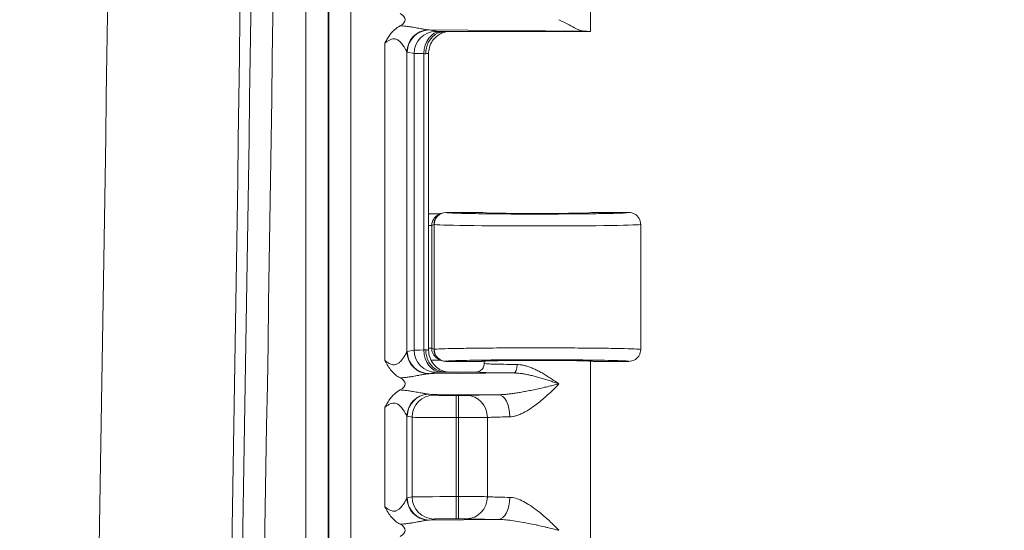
# Model space of a CAD drawing. Header units: inches. Extents: x 0 to 153, y 3 to 96.
# Tile 92 of 132: x 128.27 to 131.17, y 46.61 to 48.11. Entities that reach past the tile are written whole.
import ezdxf

# ---------------------------------------------------------------- set-up
doc = ezdxf.new("R2010")
doc.units = ezdxf.units.IN
doc.header["$LTSCALE"] = 4.5
doc.header["$MEASUREMENT"] = 0
for name, color, linetype, lineweight in [('Dimension (ANSI)', 7, 'Continuous', 9), ('Visible (ANSI)', 7, 'Continuous', 18), ('Visible Narrow (ANSI)', 7, 'Continuous', 5)]:
    doc.layers.add(name, color=color, linetype=linetype, lineweight=lineweight)
doc.styles.add('Note Text (ANSI)', font='arial.ttf')
doc.dimstyles.new('.XXX', dxfattribs={"dimscale": 4.5, "dimtxt": 0.095, "dimasz": 0.125, "dimexe": 0.1875, "dimexo": 0.063, "dimgap": 0.0625, "dimtad": 0, "dimtih": 1, "dimtoh": 1, "dimdec": 3, "dimrnd": 1e-08, "dimzin": 0, "dimdsep": 46, "dimtxsty": 'Note Text (ANSI)', "dimblk": 'Filled-1', "dimcen": 0.09, "dimdle": 0.45, "dimclrd": 256, "dimclre": 256, "dimclrt": 256, "dimadec": 0, "dimazin": 1, "dimtfac": 1.263158, "dimtofl": 0, "dimtmove": 0, "dimatfit": 3, "dimfxl": 1, "dimtolj": 1, "dimtzin": 4, "dimlwd": -1, "dimlwe": -1, "dimarcsym": 0})

# ---------------------------------------------------------------- blocks, each defined once
blk = doc.blocks.new('Filled-1')
at = {"color": 0}
for p, q in [((0, 0), (-1, 0.25)), ((-1, 0.25), (-1, -0.25)), ((-1, 0), (0, 0)), ((-1, -0.25), (0, 0))]:
    blk.add_line(p, q, dxfattribs=at)
at = {"color": 0, "flags": 128}
blk.add_lwpolyline([(-1, -0.25), (0, 0), (-1, 0.25), (-1, -0.25)], dxfattribs=at)
at = {"color": 0}
blk.add_solid([(-1, -0.25), (0, 0), (-1, 0.25), (-1, -0.25)], dxfattribs=at)
blk = doc.blocks.new('*D68')
at = {"layer": 'Defpoints', "color": 0, "transparency": 16777216}
for p in [(128.2716, 63.3379), (128.2716, 41.3129), (133.1091, 41.3129)]:
    blk.add_point(p, dxfattribs=at)
at = {"layer": 'Dimension (ANSI)', "transparency": 16777216}
for p, q in [((128.5551, 63.3379), (133.9529, 63.3379)), ((133.1091, 62.7754), (133.1091, 52.8251)), ((133.1091, 41.8754), (133.1091, 51.8257)), ((128.5551, 41.3129), (133.9529, 41.3129))]:
    blk.add_line(p, q, dxfattribs=at)
at = {"layer": 'Dimension (ANSI)', "transparency": 16777216, "xscale": 0.5625, "yscale": 0.5625, "zscale": 0.5625}
for p, rotation in [((133.1091, 63.3379), 90), ((133.1091, 41.3129), 270)]:
    blk.add_blockref('Filled-1', p, dxfattribs=dict(at, rotation=rotation))
at = {"layer": 'Dimension (ANSI)', "transparency": 16777216, "insert": (132.3842, 52.5438), "char_height": 0.4275, "attachment_point": 1, "style": 'Note Text (ANSI)'}
blk.add_mtext('\\A1;22.03', dxfattribs=at)

msp = doc.modelspace()

# ---------------------------------------------------------------- linework, layer by layer
at = {"layer": 'Visible (ANSI)'}
for p, q in [((129.9504, 48.0754), (129.9504, 48.6075)), ((129.417, 48.0899), (129.417, 48.0899)), ((129.4191, 48.0896), (129.4191, 48.0896)), ((129.4439, 48.0854), (129.4439, 48.0854)), ((129.5223, 48.0754), (129.9504, 48.0754)), ((129.4742, 47.1393), (129.4742, 48.0115)), ((129.4742, 47.5404), (129.4756, 47.5404)), ((129.5096, 47.5405), (129.5027, 47.537)), ((129.5076, 47.539), (129.5077, 47.539)), ((129.5106, 47.5406), (129.5106, 47.5406)), ((129.6304, 47.5441), (129.5252, 47.5441)), ((130.0629, 47.5441), (129.9579, 47.5441)), ((130.0979, 47.5091), (130.0979, 47.1416)), ((129.5027, 47.1138), (129.5096, 47.1103)), ((129.417, 47.109), (129.417, 47.109)), ((129.4191, 47.1047), (129.4191, 47.1047)), ((129.5106, 47.1102), (129.5106, 47.1102)), ((129.5252, 47.1066), (129.6304, 47.1066)), ((129.6379, 47.1004), (129.6379, 47.1075)), ((129.9504, 46.5754), (129.9504, 47.1075)), ((129.9579, 47.1066), (130.0629, 47.1066)), ((129.417, 47.0609), (129.417, 47.0609)), ((129.4439, 47.0654), (129.4439, 47.0654)), ((129.6129, 47.0754), (129.5223, 47.0754)), ((129.417, 47.0199), (129.417, 47.0199)), ((129.4191, 47.0196), (129.4191, 47.0196)), ((129.4439, 47.0154), (129.4439, 47.0154)), ((129.417, 46.679), (129.417, 46.679)), ((129.4191, 46.6747), (129.4191, 46.6747)), ((129.417, 46.6309), (129.417, 46.6309)), ((129.4439, 46.6354), (129.4439, 46.6354))]:
    msp.add_line(p, q, dxfattribs=at)
for centre, major_axis, ratio, start_param, end_param in [((129.3352, 48.1104), (0.0702, 0), 0.412637, 5.621879, 6.945485), ((129.7941, 48.0754), (0.1562, 0), 0.017455, 6.275185, 6.772124), ((129.5252, 47.5091), (0, 0.035), 0.999239, 0, 1.570796), ((129.7941, 47.5441), (0.1638, 0), 0.017455, 3.141593, 6.283185), ((129.5252, 47.1416), (0, -0.035), 0.999239, 4.712389, 6.283185), ((129.7941, 47.1066), (0.1638, 0), 0.017455, 0, 3.141593), ((129.3352, 47.0404), (0.0702, 0), 0.412637, 5.621879, 6.945485), ((129.3352, 46.6104), (-0.0702, 0), 0.412637, 2.480286, 3.803892)]:
    msp.add_ellipse(centre, major_axis=major_axis, ratio=ratio, start_param=start_param, end_param=end_param, dxfattribs=at)
for points, knots in [([(129.8576, 48.1104), (129.8733, 48.1025), (129.8905, 48.0931), (129.9138, 48.0816), (129.9247, 48.0769), (129.9321, 48.0767)], [0.0000001, 0.0000001, 0.0000001, 0.0000001, 0.1445086, 0.1445086, 0.2629399, 0.2629399, 0.2629399, 0.2629399]), ([(129.3458, 48.0418), (129.3461, 48.0424), (129.3464, 48.043), (129.3467, 48.0435), (129.3488, 48.0475), (129.351, 48.0514), (129.3532, 48.0552), (129.3557, 48.0593), (129.3583, 48.0633), (129.3613, 48.0673), (129.3619, 48.0681), (129.3626, 48.069), (129.3633, 48.0698), (129.3663, 48.0736), (129.3697, 48.0773), (129.3735, 48.0807), (129.3785, 48.0852), (129.3842, 48.0892), (129.3906, 48.0926)], [0, 0, 0, 0, 0.0298629, 0.0298629, 0.0298629, 0.2316176, 0.2316176, 0.2316176, 0.4513815, 0.4513815, 0.4513815, 0.5, 0.5, 0.5, 0.7151561, 0.7151561, 0.7151561, 1, 1, 1, 1]), ([(129.4658, 48.0104), (129.4658, 48.0218), (129.4684, 48.0332), (129.4734, 48.043), (129.4783, 48.0527), (129.4854, 48.0609), (129.4939, 48.0666), (129.5025, 48.0723), (129.5126, 48.0754), (129.5223, 48.0754)], [0, 0, 0, 0, 0.3333333, 0.3333333, 0.3333333, 0.6666667, 0.6666667, 0.6666667, 1, 1, 1, 1]), ([(129.5279, 48.0754), (129.5269, 48.0752), (129.5256, 48.075), (129.5229, 48.0743), (129.5215, 48.074), (129.5181, 48.073), (129.5161, 48.0722), (129.5108, 48.07), (129.5075, 48.0683), (129.4997, 48.0634), (129.4952, 48.0596), (129.4868, 48.0505), (129.483, 48.0447), (129.4773, 48.0323), (129.4754, 48.0255), (129.4744, 48.0163), (129.4742, 48.0139), (129.4742, 48.0115)], [0.1318312, 0.1318312, 0.1318312, 0.1318312, 0.1457618, 0.1457618, 0.1578682, 0.1578682, 0.1748023, 0.1748023, 0.202833, 0.202833, 0.2464071, 0.2464071, 0.2978662, 0.2978662, 0.3504103, 0.3504103, 0.3686126, 0.3686126, 0.3686126, 0.3686126]), ([(129.4756, 47.5404), (129.4791, 47.5404), (129.4826, 47.5404), (129.4899, 47.5404), (129.4936, 47.5404), (129.5014, 47.5405), (129.506, 47.5406), (129.5099, 47.5406)], [-0.05179224, -0.05179224, -0.05179224, -0.05179224, -0.04080907, -0.04080907, -0.02833678, -0.02833678, -0.01327985, -0.01327985, -0.01327985, -0.01327985]), ([(130.0629, 47.5441), (130.069, 47.5441), (130.0751, 47.5425), (130.0804, 47.5394), (130.0857, 47.5364), (130.0901, 47.5319), (130.0932, 47.5266), (130.0962, 47.5213), (130.0979, 47.5152), (130.0979, 47.5091)], [0, 0, 0, 0, 0.333333, 0.333333, 0.333333, 0.666667, 0.666667, 0.666667, 1, 1, 1, 1]), ([(130.0979, 47.1416), (130.0979, 47.1355), (130.0962, 47.1294), (130.0932, 47.1241), (130.0917, 47.1215), (130.0897, 47.119), (130.0876, 47.1169), (130.0855, 47.1148), (130.083, 47.1129), (130.0804, 47.1113), (130.0751, 47.1083), (130.069, 47.1066), (130.0629, 47.1066)], [0, 0, 0, 0, 0.333333, 0.333333, 0.333333, 0.50007, 0.50007, 0.50007, 0.666667, 0.666667, 0.666667, 1, 1, 1, 1]), ([(129.4658, 47.1404), (129.4658, 47.1291), (129.4683, 47.1178), (129.4733, 47.108), (129.4782, 47.0981), (129.4856, 47.0897), (129.4941, 47.0841), (129.5026, 47.0784), (129.5122, 47.0754), (129.5223, 47.0754)], [0, 0, 0, 0, 0.333333, 0.333333, 0.333333, 0.666667, 0.666667, 0.666667, 1, 1, 1, 1]), ([(129.4742, 47.1393), (129.4742, 47.1323), (129.4754, 47.1252), (129.4799, 47.112), (129.4832, 47.1057), (129.4915, 47.0947), (129.4965, 47.0898), (129.5049, 47.084), (129.5078, 47.0823), (129.5136, 47.0795), (129.5164, 47.0784), (129.5211, 47.0769), (129.5229, 47.0764), (129.5254, 47.0758), (129.5263, 47.0757), (129.5273, 47.0755), (129.5276, 47.0754), (129.5279, 47.0754)], [0, 0, 0, 0, 0.0535076, 0.0535076, 0.1061106, 0.1061106, 0.1586962, 0.1586962, 0.1843358, 0.1843358, 0.2080063, 0.2080063, 0.2241532, 0.2241532, 0.2327129, 0.2327129, 0.2367123, 0.2367123, 0.2367123, 0.2367123]), ([(129.3905, 47.0582), (129.381, 47.0632), (129.3725, 47.0701), (129.3652, 47.0787), (129.3579, 47.0872), (129.3518, 47.0975), (129.3458, 47.109)], [0, 0, 0, 0, 0.5, 0.5, 0.5, 1, 1, 1, 1]), ([(129.5099, 47.1102), (129.5058, 47.1102), (129.5016, 47.1103), (129.4935, 47.1103), (129.4898, 47.1104), (129.4844, 47.1104), (129.4827, 47.1104), (129.481, 47.1104)], [-0.09532792, -0.09532792, -0.09532792, -0.09532792, -0.0569081, -0.0569081, -0.02664023, -0.02664023, -0.01370053, -0.01370053, -0.01370053, -0.01370053]), ([(129.6129, 47.0754), (129.6172, 47.0754), (129.6216, 47.0766), (129.6254, 47.0787), (129.629, 47.0808), (129.6321, 47.0839), (129.6343, 47.0874)], [0, 0, 0, 0, 0.3333333, 0.3333333, 0.3333333, 0.6523027, 0.6523027, 0.6523027, 0.6523027]), ([(129.3458, 46.9718), (129.3461, 46.9724), (129.3464, 46.973), (129.3467, 46.9735), (129.3488, 46.9775), (129.351, 46.9814), (129.3532, 46.9852), (129.3557, 46.9893), (129.3583, 46.9933), (129.3613, 46.9973), (129.3619, 46.9981), (129.3626, 46.999), (129.3633, 46.9998), (129.3663, 47.0036), (129.3697, 47.0073), (129.3735, 47.0107), (129.3785, 47.0152), (129.3842, 47.0192), (129.3906, 47.0226)], [0, 0, 0, 0, 0.0298606, 0.0298606, 0.0298606, 0.2316033, 0.2316033, 0.2316033, 0.4513614, 0.4513614, 0.4513614, 0.5, 0.5, 0.5, 0.7151406, 0.7151406, 0.7151406, 1, 1, 1, 1]), ([(129.3905, 46.6282), (129.381, 46.6332), (129.3725, 46.6401), (129.3652, 46.6487), (129.3579, 46.6572), (129.3518, 46.6675), (129.3458, 46.679)], [0, 0, 0, 0, 0.5, 0.5, 0.5, 1, 1, 1, 1])]:
    msp.add_open_spline(points, degree=3, knots=knots, dxfattribs=at)
for points in [[(129.5077, 47.1117), (129.5077, 47.1117), (129.5077, 47.1117), (129.5076, 47.1117)], [(129.6343, 47.0874), (129.6354, 47.0893), (129.6363, 47.0914), (129.6369, 47.0935)], [(129.6369, 47.0935), (129.6375, 47.0955), (129.6378, 47.0975), (129.6379, 47.0995)], [(129.6379, 47.1004), (129.6379, 47.1004), (129.6379, 47.1004), (129.6379, 47.1004)], [(129.6379, 47.0995), (129.6379, 47.0998), (129.6379, 47.1001), (129.6379, 47.1004)]]:
    msp.add_open_spline(points, degree=3, dxfattribs=at)
at = {"layer": 'Visible Narrow (ANSI)'}
for p, q in [((129.1804, 42.3646), (129.1804, 62.2862)), ((129.2454, 42.3646), (129.2454, 62.2862)), ((129.1134, 62.2844), (129.1134, 42.3664)), ((129.1784, 62.2844), (129.1784, 42.3664)), ((129.9321, 48.0767), (129.4761, 48.0803)), ((129.4761, 48.0803), (129.4962, 48.0763)), ((129.3458, 48.0418), (129.3458, 47.109)), ((129.4106, 48.0158), (129.4106, 47.135)), ((129.4114, 48.0153), (129.4315, 48.0113)), ((129.4315, 48.0113), (129.4315, 47.1395)), ((129.4598, 48.0107), (129.4598, 47.1401)), ((129.5255, 47.544), (129.5252, 47.5441)), ((129.4833, 47.5057), (129.4742, 47.5057)), ((129.4902, 47.5091), (129.4833, 47.5057)), ((129.4833, 47.1451), (129.4833, 47.5057)), ((129.4906, 47.509), (129.4902, 47.5091)), ((129.4906, 47.509), (129.4906, 47.1418)), ((129.4833, 47.1451), (129.4742, 47.1451)), ((129.4833, 47.1451), (129.4902, 47.1416)), ((129.4902, 47.1416), (129.4906, 47.1418)), ((129.4114, 47.1355), (129.4315, 47.1395)), ((129.5252, 47.1066), (129.5255, 47.1068)), ((129.4761, 47.0705), (129.4962, 47.0745)), ((129.4761, 47.0705), (129.7251, 47.0725)), ((129.6792, 47.0087), (129.4761, 47.0103)), ((129.4761, 47.0103), (129.4904, 47.0075)), ((129.5551, 46.9414), (129.5551, 47.0064)), ((129.5551, 47.0064), (129.5626, 47.0064)), ((129.5626, 46.9414), (129.5626, 47.0064)), ((129.3458, 46.9718), (129.3458, 46.679)), ((129.4106, 46.9458), (129.4106, 46.705)), ((129.4114, 46.9453), (129.4256, 46.9425)), ((129.4256, 46.9425), (129.4256, 46.7083)), ((129.5551, 46.9414), (129.5551, 46.7094)), ((129.5551, 46.9414), (129.5626, 46.9414)), ((129.5626, 46.9414), (129.5626, 46.7094)), ((129.4114, 46.7055), (129.4256, 46.7083)), ((129.5551, 46.7094), (129.5626, 46.7094)), ((129.5551, 46.6444), (129.5551, 46.7094)), ((129.5626, 46.6444), (129.5626, 46.7094)), ((129.4761, 46.6405), (129.4904, 46.6433)), ((129.4761, 46.6405), (129.6792, 46.6421)), ((129.5551, 46.6444), (129.5626, 46.6444))]:
    msp.add_line(p, q, dxfattribs=at)
for radius in [319.9569, 320.3469, 320.3784, 320.4434]:
    msp.add_arc((-191.3998, 52.3254), radius, 358.624571, 1.375429, dxfattribs=at)
for centre, major_axis, ratio, start_param, end_param in [((129.4753, 48.0158), (0.0468, 0.0451), 0.992154, 0.841753, 2.370204), ((129.4761, 48.0153), (0.0127, 0.0637), 0.996044, 0.197689, 1.766964), ((129.4962, 48.0113), (0.0127, 0.0637), 0.996044, 0.197683, 1.766962), ((129.5104, 48.0107), (0.0014, 0.065), 0.777979, 0.027761, 1.587613), ((129.4774, 48.1335), (-0.0012, -0.0532), 0.908679, 6.219099, 6.281748), ((129.4115, 48.1404), (0, -0.1251), 0.08715, 6.193125, 6.265792), ((129.561, 48.0114), (-0.13, 0), 0.008725, 0.087251, 0.679208), ((129.4093, 48.0093), (0.0649, 0), 0.034645, 0.516406, 0.679082), ((129.5255, 47.509), (0.0156, 0.0313), 0.999239, 0.46383, 2.034018), ((129.7941, 47.5091), (-0.3038, 0), 0.015443, 0.034907, 3.141593), ((129.5256, 47.1418), (0.0156, -0.0313), 0.999239, 4.249159, 5.818936), ((129.4753, 47.135), (-0.0468, 0.0451), 0.992154, 0.771406, 2.29985), ((129.4761, 47.1355), (0.0127, -0.0637), 0.996044, 4.516222, 6.085497), ((129.561, 47.1394), (-0.13, 0), 0.008726, 5.603966, 6.195927), ((129.4962, 47.1395), (0.0127, -0.0637), 0.996044, 4.516222, 6.085496), ((129.4093, 47.1415), (0.0649, 0), 0.034688, 5.604124, 5.766803), ((129.5104, 47.1401), (0.0014, -0.065), 0.777979, 4.695572, 6.255426), ((129.7251, 47.0974), (-0.0002, -0.025), 0.380981, 0.018875, 1.573531), ((129.4753, 46.9458), (0.0468, 0.0451), 0.992154, 0.841753, 2.370204), ((129.4761, 46.9453), (0.0127, 0.0637), 0.996044, 0.197689, 1.766964), ((129.4904, 46.9425), (0.0127, 0.0637), 0.996044, 0.19769, 1.766964), ((129.4774, 47.0635), (-0.0012, -0.0532), 0.90868, 6.219099, 6.281748), ((129.5626, 47.0069), (0.025, 0), 0.017456, 4.712414, 5.936139), ((129.5861, 46.9417), (-0.0031, 0.0649), 0.940262, 4.66704, 6.23191), ((129.6792, 46.9437), (-0.0007, 0.065), 0.519437, 4.706878, 6.262761), ((129.4115, 47.0704), (0, -0.1251), 0.08715, 6.193125, 6.265792), ((129.5626, 46.9419), (0.09, 0), 0.004848, 4.712397, 5.936172), ((129.5551, 46.7082), (-0.13, 0), 0.008727, 4.712402, 6.195919), ((129.4904, 46.7083), (0.0127, -0.0637), 0.996044, 4.516222, 6.085496), ((129.5861, 46.7091), (-0.0031, -0.0649), 0.940262, 0.051282, 1.616122), ((129.4753, 46.705), (-0.0468, 0.0451), 0.992154, 0.771406, 2.29985), ((129.4761, 46.7055), (0.0127, -0.0637), 0.996044, 4.516222, 6.085497), ((129.6792, 46.7071), (-0.0007, -0.065), 0.519512, 0.020338, 1.576249)]:
    msp.add_ellipse(centre, major_axis=major_axis, ratio=ratio, start_param=start_param, end_param=end_param, dxfattribs=at)
for points, knots in [([(129.3906, 48.0926), (129.3956, 48.0923), (129.4003, 48.0919), (129.4049, 48.0914), (129.4094, 48.0909), (129.4137, 48.0904), (129.4176, 48.0898), (129.4216, 48.0893), (129.4252, 48.0887), (129.4285, 48.0881), (129.4318, 48.0876), (129.4348, 48.0871), (129.4376, 48.0866), (129.4404, 48.0861), (129.443, 48.0856), (129.4455, 48.0851), (129.4479, 48.0847), (129.4501, 48.0843), (129.4522, 48.0839), (129.4542, 48.0835), (129.4561, 48.0831), (129.4579, 48.0828), (129.4597, 48.0825), (129.4613, 48.0822), (129.4627, 48.082), (129.4642, 48.0817), (129.4656, 48.0815), (129.4668, 48.0813), (129.4681, 48.0811), (129.4692, 48.0809), (129.4702, 48.0808), (129.4713, 48.0807), (129.4722, 48.0806), (129.4731, 48.0805)], [0.0000007, 0.0000007, 0.0000007, 0.0000007, 0.0909091, 0.0909091, 0.0909091, 0.1818182, 0.1818182, 0.1818182, 0.2727273, 0.2727273, 0.2727273, 0.3636364, 0.3636364, 0.3636364, 0.4545455, 0.4545455, 0.4545455, 0.5454545, 0.5454545, 0.5454545, 0.6363636, 0.6363636, 0.6363636, 0.7272727, 0.7272727, 0.7272727, 0.8181818, 0.8181818, 0.8181818, 0.9090909, 0.9090909, 0.9090909, 1, 1, 1, 1]), ([(129.4962, 48.0763), (129.4968, 48.0762), (129.4982, 48.0761), (129.5003, 48.076), (129.5004, 48.076), (129.5006, 48.076), (129.5007, 48.076), (129.503, 48.0759), (129.5062, 48.0758), (129.5104, 48.0757)], [0, 0, 0, 0, 0.4747361, 0.4747361, 0.4747361, 0.5, 0.5, 0.5, 1, 1, 1, 1]), ([(129.3458, 48.0418), (129.3484, 48.0437), (129.3509, 48.0455), (129.3534, 48.0472), (129.3559, 48.0488), (129.3585, 48.0503), (129.361, 48.0515), (129.3635, 48.0526), (129.366, 48.0535), (129.3686, 48.0539), (129.3711, 48.0543), (129.3737, 48.0543), (129.3762, 48.0538), (129.3786, 48.0533), (129.3811, 48.0522), (129.3833, 48.0509), (129.3856, 48.0495), (129.3877, 48.0479), (129.3896, 48.0461), (129.3915, 48.0443), (129.3932, 48.0425), (129.3947, 48.0407), (129.3962, 48.0389), (129.3976, 48.0372), (129.3988, 48.0355), (129.4, 48.0339), (129.4011, 48.0323), (129.402, 48.0308), (129.403, 48.0294), (129.4038, 48.028), (129.4046, 48.0267), (129.4054, 48.0255), (129.406, 48.0243), (129.4066, 48.0233), (129.4072, 48.0222), (129.4077, 48.0213), (129.4082, 48.0205), (129.4086, 48.0197), (129.409, 48.019), (129.4093, 48.0183), (129.4096, 48.0177), (129.4099, 48.0172), (129.4101, 48.0168), (129.4103, 48.0164), (129.4105, 48.016), (129.4106, 48.0158)], [0, 0, 0, 0, 0.0666667, 0.0666667, 0.0666667, 0.1333333, 0.1333333, 0.1333333, 0.2, 0.2, 0.2, 0.2666667, 0.2666667, 0.2666667, 0.3333333, 0.3333333, 0.3333333, 0.4, 0.4, 0.4, 0.4666667, 0.4666667, 0.4666667, 0.5333333, 0.5333333, 0.5333333, 0.6, 0.6, 0.6, 0.6666667, 0.6666667, 0.6666667, 0.7333333, 0.7333333, 0.7333333, 0.8, 0.8, 0.8, 0.8666667, 0.8666667, 0.8666667, 0.9333333, 0.9333333, 0.9333333, 1, 1, 1, 1]), ([(129.4658, 48.0104), (129.4686, 48.0106), (129.4728, 48.0109), (129.4742, 48.0113), (129.4742, 48.0115)], [0, 0, 0, 0, 0.5, 0.9673261, 0.9673261, 0.9673261, 0.9673261]), ([(129.4833, 47.5057), (129.4833, 47.5075), (129.4836, 47.5114), (129.4852, 47.5176), (129.4882, 47.5239), (129.4928, 47.5301), (129.4981, 47.5345), (129.5017, 47.5365), (129.5027, 47.537)], [0, 0, 0, 0, 0.1428571, 0.2857143, 0.4285714, 0.5714286, 0.7142857, 0.7661053, 0.7661053, 0.7661053, 0.7661053]), ([(130.0629, 47.5441), (130.0629, 47.5438), (130.0609, 47.5435), (130.0568, 47.5431), (130.0553, 47.543), (130.0535, 47.5429), (130.0515, 47.5428), (130.045, 47.5424), (130.0359, 47.542), (130.0243, 47.5417), (130.0222, 47.5416), (130.0201, 47.5416), (130.0179, 47.5415), (130.0038, 47.5412), (129.9866, 47.5408), (129.967, 47.5405), (129.9664, 47.5405), (129.9657, 47.5405), (129.9651, 47.5405), (129.9447, 47.5402), (129.9219, 47.54), (129.8975, 47.5398), (129.8954, 47.5398), (129.8932, 47.5398), (129.8911, 47.5398), (129.8686, 47.5396), (129.845, 47.5395), (129.8211, 47.5395), (129.8156, 47.5395), (129.8102, 47.5394), (129.8047, 47.5394), (129.7838, 47.5394), (129.7628, 47.5395), (129.7423, 47.5395), (129.7339, 47.5396), (129.7255, 47.5396), (129.7173, 47.5396), (129.7002, 47.5397), (129.6836, 47.5398), (129.6678, 47.54), (129.6574, 47.5401), (129.6474, 47.5402), (129.6379, 47.5403), (129.626, 47.5405), (129.6149, 47.5406), (129.6047, 47.5408), (129.5943, 47.541), (129.5849, 47.5412), (129.5766, 47.5414), (129.5703, 47.5415), (129.5645, 47.5417), (129.5595, 47.5418), (129.5515, 47.5421), (129.5452, 47.5423), (129.5403, 47.5426), (129.538, 47.5427), (129.536, 47.5428), (129.5342, 47.5429), (129.5299, 47.5432), (129.5274, 47.5435), (129.5262, 47.5438), (129.5259, 47.5438), (129.5257, 47.5439), (129.5255, 47.544)], [0, 0, 0, 0, 0.0661777, 0.0661777, 0.0661777, 0.0909091, 0.0909091, 0.0909091, 0.1681587, 0.1681587, 0.1681587, 0.1818182, 0.1818182, 0.1818182, 0.269862, 0.269862, 0.269862, 0.2727273, 0.2727273, 0.2727273, 0.3636364, 0.3636364, 0.3636364, 0.3715853, 0.3715853, 0.3715853, 0.4545455, 0.4545455, 0.4545455, 0.4733454, 0.4733454, 0.4733454, 0.5454545, 0.5454545, 0.5454545, 0.5749069, 0.5749069, 0.5749069, 0.6363636, 0.6363636, 0.6363636, 0.6767631, 0.6767631, 0.6767631, 0.7272727, 0.7272727, 0.7272727, 0.778755, 0.778755, 0.778755, 0.8181818, 0.8181818, 0.8181818, 0.88, 0.88, 0.88, 0.9090909, 0.9090909, 0.9090909, 0.98157, 0.98157, 0.98157, 1, 1, 1, 1]), ([(129.5027, 47.1138), (129.5019, 47.1142), (129.499, 47.1158), (129.494, 47.1195), (129.4885, 47.1261), (129.4844, 47.1347), (129.4833, 47.1415), (129.4833, 47.1451)], [0.3720059, 0.3720059, 0.3720059, 0.3720059, 0.4285714, 0.5714286, 0.7142857, 0.8571429, 1, 1, 1, 1]), ([(129.3458, 47.109), (129.3463, 47.1086), (129.3468, 47.1082), (129.3473, 47.1079), (129.3506, 47.1055), (129.3536, 47.1033), (129.3567, 47.1015), (129.3576, 47.101), (129.3585, 47.1005), (129.3594, 47.1001), (129.3621, 47.0987), (129.3647, 47.0977), (129.3672, 47.0972), (129.3684, 47.0969), (129.3696, 47.0967), (129.3708, 47.0966), (129.3728, 47.0965), (129.3746, 47.0966), (129.3764, 47.097), (129.3777, 47.0973), (129.3789, 47.0977), (129.3801, 47.0982), (129.3814, 47.0988), (129.3826, 47.0995), (129.3838, 47.1002), (129.3851, 47.101), (129.3863, 47.1019), (129.3874, 47.1028), (129.3882, 47.1034), (129.389, 47.1041), (129.3897, 47.1048), (129.391, 47.106), (129.3921, 47.1071), (129.3932, 47.1083), (129.3937, 47.1088), (129.3941, 47.1094), (129.3946, 47.1099), (129.3957, 47.1112), (129.3968, 47.1126), (129.3978, 47.1139), (129.398, 47.1142), (129.3982, 47.1145), (129.3985, 47.1148), (129.3996, 47.1163), (129.4005, 47.1177), (129.4014, 47.119), (129.4015, 47.1192), (129.4016, 47.1193), (129.4017, 47.1194), (129.4026, 47.1209), (129.4035, 47.1222), (129.4043, 47.1235), (129.405, 47.1248), (129.4057, 47.1259), (129.4064, 47.127), (129.4064, 47.1272), (129.4065, 47.1273), (129.4066, 47.1274), (129.4071, 47.1284), (129.4076, 47.1292), (129.408, 47.13), (129.4081, 47.1302), (129.4082, 47.1304), (129.4083, 47.1306), (129.4087, 47.1312), (129.4089, 47.1318), (129.4092, 47.1323), (129.4093, 47.1325), (129.4094, 47.1327), (129.4095, 47.1329), (129.4097, 47.1333), (129.4099, 47.1336), (129.4101, 47.1339), (129.4102, 47.1341), (129.4103, 47.1343), (129.4103, 47.1345), (129.4104, 47.1347), (129.4105, 47.1348), (129.4106, 47.135)], [0, 0, 0, 0, 0.009557, 0.009557, 0.009557, 0.0714286, 0.0714286, 0.0714286, 0.0895597, 0.0895597, 0.0895597, 0.1428571, 0.1428571, 0.1428571, 0.1687848, 0.1687848, 0.1687848, 0.2142857, 0.2142857, 0.2142857, 0.2482034, 0.2482034, 0.2482034, 0.2857143, 0.2857143, 0.2857143, 0.3274285, 0.3274285, 0.3274285, 0.3571429, 0.3571429, 0.3571429, 0.4066429, 0.4066429, 0.4066429, 0.4285714, 0.4285714, 0.4285714, 0.4859161, 0.4859161, 0.4859161, 0.5, 0.5, 0.5, 0.5651615, 0.5651615, 0.5651615, 0.5714286, 0.5714286, 0.5714286, 0.6428571, 0.6428571, 0.6428571, 0.7142857, 0.7142857, 0.7142857, 0.72364, 0.72364, 0.72364, 0.7857143, 0.7857143, 0.7857143, 0.8029065, 0.8029065, 0.8029065, 0.8571429, 0.8571429, 0.8571429, 0.8821476, 0.8821476, 0.8821476, 0.9285714, 0.9285714, 0.9285714, 0.9614561, 0.9614561, 0.9614561, 1, 1, 1, 1]), ([(129.4106, 47.135), (129.4107, 47.1351), (129.411, 47.1353), (129.4112, 47.1354), (129.4114, 47.1355)], [0.0000001, 0.0000001, 0.0000001, 0.0000001, 0.5, 1, 1, 1, 1]), ([(129.4742, 47.1393), (129.4742, 47.1395), (129.4728, 47.1399), (129.4686, 47.1402), (129.4658, 47.1404)], [0.0327045, 0.0327045, 0.0327045, 0.0327045, 0.5, 1, 1, 1, 1]), ([(129.5255, 47.1068), (129.5259, 47.107), (129.527, 47.1072), (129.5288, 47.1074), (129.5311, 47.1076), (129.5343, 47.1079), (129.5387, 47.1081), (129.543, 47.1083), (129.5484, 47.1086), (129.5547, 47.1088), (129.5599, 47.109), (129.5658, 47.1091), (129.5722, 47.1093), (129.5815, 47.1095), (129.5919, 47.1098), (129.6035, 47.11), (129.6098, 47.1101), (129.6164, 47.1102), (129.6234, 47.1103), (129.6379, 47.1105), (129.6537, 47.1107), (129.6704, 47.1108), (129.6762, 47.1109), (129.6821, 47.1109), (129.688, 47.111), (129.7076, 47.1111), (129.7282, 47.1112), (129.7492, 47.1113), (129.7531, 47.1113), (129.7571, 47.1113), (129.7611, 47.1113), (129.7847, 47.1114), (129.8087, 47.1114), (129.8322, 47.1113), (129.8338, 47.1113), (129.8353, 47.1113), (129.8368, 47.1113), (129.8618, 47.1112), (129.8863, 47.1111), (129.9092, 47.1109), (129.91, 47.1109), (129.9108, 47.1109), (129.9116, 47.1109), (129.9336, 47.1107), (129.9541, 47.1104), (129.9723, 47.1102), (129.9749, 47.1101), (129.9774, 47.1101), (129.9798, 47.11), (129.9957, 47.1098), (130.0097, 47.1095), (130.0214, 47.1092), (130.0245, 47.1091), (130.0275, 47.109), (130.0303, 47.1089), (130.0396, 47.1086), (130.047, 47.1083), (130.0524, 47.1079), (130.0547, 47.1078), (130.0566, 47.1077), (130.0582, 47.1075), (130.0613, 47.1072), (130.0629, 47.1069), (130.0629, 47.1066)], [0, 0, 0, 0, 0.0404823, 0.0404823, 0.0404823, 0.0909091, 0.0909091, 0.0909091, 0.1408952, 0.1408952, 0.1408952, 0.1818182, 0.1818182, 0.1818182, 0.2405294, 0.2405294, 0.2405294, 0.2727273, 0.2727273, 0.2727273, 0.3402922, 0.3402922, 0.3402922, 0.3636364, 0.3636364, 0.3636364, 0.4400719, 0.4400719, 0.4400719, 0.4545455, 0.4545455, 0.4545455, 0.5398613, 0.5398613, 0.5398613, 0.5454545, 0.5454545, 0.5454545, 0.6363636, 0.6363636, 0.6363636, 0.6396598, 0.6396598, 0.6396598, 0.7272727, 0.7272727, 0.7272727, 0.739467, 0.739467, 0.739467, 0.8181818, 0.8181818, 0.8181818, 0.8392196, 0.8392196, 0.8392196, 0.9090909, 0.9090909, 0.9090909, 0.9393164, 0.9393164, 0.9393164, 1, 1, 1, 1]), ([(129.6379, 47.1004), (129.6379, 47.1001), (129.6425, 47.0994), (129.6625, 47.0986), (129.6937, 47.0979), (129.7204, 47.0976), (129.7346, 47.0974)], [0.0005234, 0.0005234, 0.0005234, 0.0005234, 0.25, 0.5, 0.75, 1, 1, 1, 1]), ([(129.7346, 47.0974), (129.7374, 47.0974), (129.7404, 47.0972), (129.7435, 47.0968), (129.7466, 47.0965), (129.7497, 47.0959), (129.7531, 47.0952), (129.7564, 47.0944), (129.7598, 47.0935), (129.7634, 47.0924), (129.767, 47.0913), (129.7707, 47.09), (129.7746, 47.0885), (129.7784, 47.087), (129.7824, 47.0853), (129.7864, 47.0835), (129.7904, 47.0817), (129.7944, 47.0797), (129.7985, 47.0775), (129.8026, 47.0754), (129.8068, 47.0731), (129.8109, 47.0708), (129.815, 47.0684), (129.8191, 47.066), (129.8232, 47.0635), (129.8272, 47.061), (129.8313, 47.0584), (129.8352, 47.0558), (129.8391, 47.0532), (129.843, 47.0506), (129.8467, 47.048), (129.8505, 47.0455), (129.8541, 47.0429), (129.8576, 47.0404)], [0.0000002, 0.0000002, 0.0000002, 0.0000002, 0.0909091, 0.0909091, 0.0909091, 0.1818182, 0.1818182, 0.1818182, 0.2727273, 0.2727273, 0.2727273, 0.3636364, 0.3636364, 0.3636364, 0.4545455, 0.4545455, 0.4545455, 0.5454545, 0.5454545, 0.5454545, 0.6363636, 0.6363636, 0.6363636, 0.7272727, 0.7272727, 0.7272727, 0.8181818, 0.8181818, 0.8181818, 0.9090909, 0.9090909, 0.9090909, 1, 1, 1, 1]), ([(129.3905, 47.0582), (129.3957, 47.0585), (129.4054, 47.0593), (129.4174, 47.0609), (129.4278, 47.0625), (129.4367, 47.064), (129.4445, 47.0655), (129.4512, 47.0667), (129.4571, 47.0678), (129.4622, 47.0687), (129.4665, 47.0695), (129.4702, 47.07), (129.4722, 47.0702), (129.4731, 47.0703)], [0, 0, 0, 0, 0.0909091, 0.1818182, 0.2727273, 0.3636364, 0.4545455, 0.5454545, 0.6363636, 0.7272727, 0.8181818, 0.9090909, 0.999999, 0.999999, 0.999999, 0.999999]), ([(129.4962, 47.0745), (129.4964, 47.0745), (129.4967, 47.0746), (129.4972, 47.0746), (129.4977, 47.0747), (129.4983, 47.0747), (129.499, 47.0747), (129.4997, 47.0748), (129.5006, 47.0748), (129.5017, 47.0749), (129.5028, 47.0749), (129.504, 47.0749), (129.5055, 47.075), (129.5069, 47.075), (129.5085, 47.0751), (129.5104, 47.0751)], [0, 0, 0, 0, 0.2, 0.2, 0.2, 0.4, 0.4, 0.4, 0.6, 0.6, 0.6, 0.8, 0.8, 0.8, 1, 1, 1, 1]), ([(129.5104, 47.0751), (129.5126, 47.0752), (129.5164, 47.0753), (129.5207, 47.0753), (129.5223, 47.0754)], [0, 0, 0, 0, 0.5, 0.9999904, 0.9999904, 0.9999904, 0.9999904]), ([(129.6129, 47.0754), (129.6128, 47.0751), (129.6179, 47.0745), (129.641, 47.0736), (129.6774, 47.0729), (129.7079, 47.0726), (129.7251, 47.0725)], [0, 0, 0, 0, 0.25, 0.5, 0.75, 0.9999993, 0.9999993, 0.9999993, 0.9999993]), ([(129.7251, 47.0725), (129.7279, 47.0724), (129.7309, 47.0723), (129.734, 47.0721), (129.7371, 47.0719), (129.7403, 47.0716), (129.7437, 47.0712), (129.7471, 47.0708), (129.7506, 47.0703), (129.7544, 47.0697), (129.7581, 47.0691), (129.762, 47.0683), (129.766, 47.0675), (129.77, 47.0667), (129.7742, 47.0658), (129.7785, 47.0647), (129.7827, 47.0637), (129.7871, 47.0626), (129.7915, 47.0614), (129.796, 47.0602), (129.8005, 47.0589), (129.805, 47.0576), (129.8095, 47.0563), (129.814, 47.0549), (129.8185, 47.0535), (129.8231, 47.0521), (129.8276, 47.0506), (129.832, 47.0491), (129.8364, 47.0477), (129.8408, 47.0462), (129.8451, 47.0447), (129.8493, 47.0433), (129.8535, 47.0418), (129.8576, 47.0404)], [0, 0, 0, 0, 0.0909091, 0.0909091, 0.0909091, 0.1818182, 0.1818182, 0.1818182, 0.2727273, 0.2727273, 0.2727273, 0.3636364, 0.3636364, 0.3636364, 0.4545455, 0.4545455, 0.4545455, 0.5454545, 0.5454545, 0.5454545, 0.6363636, 0.6363636, 0.6363636, 0.7272727, 0.7272727, 0.7272727, 0.8181818, 0.8181818, 0.8181818, 0.9090909, 0.9090909, 0.9090909, 1, 1, 1, 1]), ([(129.6792, 47.0087), (129.6818, 47.0087), (129.6847, 47.0088), (129.6878, 47.0089), (129.6908, 47.009), (129.6941, 47.0092), (129.6975, 47.0095), (129.701, 47.0098), (129.7046, 47.0101), (129.7084, 47.0105), (129.7122, 47.011), (129.7162, 47.0115), (129.7204, 47.012), (129.7245, 47.0126), (129.7288, 47.0132), (129.7333, 47.0139), (129.7378, 47.0146), (129.7425, 47.0154), (129.7474, 47.0163), (129.7523, 47.0172), (129.7573, 47.0181), (129.7626, 47.0191), (129.7679, 47.0201), (129.7733, 47.0212), (129.779, 47.0224), (129.7846, 47.0235), (129.7905, 47.0248), (129.7965, 47.0261), (129.8026, 47.0274), (129.8089, 47.0289), (129.8154, 47.0304), (129.821, 47.0316), (129.8267, 47.033), (129.8326, 47.0344), (129.8336, 47.0346), (129.8347, 47.0349), (129.8357, 47.0351), (129.8416, 47.0365), (129.8477, 47.038), (129.854, 47.0395), (129.8552, 47.0398), (129.8564, 47.0401), (129.8576, 47.0404)], [0, 0, 0, 0, 0.083333, 0.083333, 0.083333, 0.166667, 0.166667, 0.166667, 0.25, 0.25, 0.25, 0.333333, 0.333333, 0.333333, 0.416667, 0.416667, 0.416667, 0.5, 0.5, 0.5, 0.583333, 0.583333, 0.583333, 0.666667, 0.666667, 0.666667, 0.75, 0.75, 0.75, 0.833333, 0.833333, 0.833333, 0.904288, 0.904288, 0.904288, 0.916667, 0.916667, 0.916667, 0.986789, 0.986789, 0.986789, 1, 1, 1, 1]), ([(129.713, 46.9437), (129.7158, 46.9437), (129.7187, 46.944), (129.7219, 46.9445), (129.7251, 46.9451), (129.7284, 46.9459), (129.7319, 46.9469), (129.7354, 46.948), (129.739, 46.9493), (129.7428, 46.9509), (129.7465, 46.9524), (129.7504, 46.9543), (129.7544, 46.9564), (129.7585, 46.9585), (129.7626, 46.9608), (129.7669, 46.9635), (129.7711, 46.9661), (129.7755, 46.969), (129.7801, 46.9722), (129.7846, 46.9753), (129.7893, 46.9788), (129.7941, 46.9825), (129.7988, 46.9862), (129.8037, 46.9901), (129.8088, 46.9944), (129.8138, 46.9986), (129.8189, 47.0031), (129.8242, 47.008), (129.8295, 47.0128), (129.8349, 47.0179), (129.8405, 47.0233), (129.8461, 47.0287), (129.8518, 47.0344), (129.8576, 47.0404)], [0.0000001, 0.0000001, 0.0000001, 0.0000001, 0.0909091, 0.0909091, 0.0909091, 0.1818182, 0.1818182, 0.1818182, 0.2727273, 0.2727273, 0.2727273, 0.3636364, 0.3636364, 0.3636364, 0.4545455, 0.4545455, 0.4545455, 0.5454545, 0.5454545, 0.5454545, 0.6363636, 0.6363636, 0.6363636, 0.7272727, 0.7272727, 0.7272727, 0.8181818, 0.8181818, 0.8181818, 0.9090909, 0.9090909, 0.9090909, 1, 1, 1, 1]), ([(129.3906, 47.0226), (129.3956, 47.0223), (129.4003, 47.0219), (129.4049, 47.0214), (129.4094, 47.0209), (129.4137, 47.0204), (129.4176, 47.0198), (129.4216, 47.0193), (129.4252, 47.0187), (129.4285, 47.0181), (129.4318, 47.0176), (129.4348, 47.0171), (129.4376, 47.0166), (129.4404, 47.0161), (129.443, 47.0156), (129.4455, 47.0151), (129.4479, 47.0147), (129.4501, 47.0143), (129.4522, 47.0139), (129.4542, 47.0135), (129.4561, 47.0131), (129.4579, 47.0128), (129.4597, 47.0125), (129.4613, 47.0122), (129.4627, 47.012), (129.4642, 47.0117), (129.4656, 47.0115), (129.4668, 47.0113), (129.4681, 47.0111), (129.4692, 47.0109), (129.4702, 47.0108), (129.4713, 47.0107), (129.4722, 47.0106), (129.4731, 47.0105)], [0.0000007, 0.0000007, 0.0000007, 0.0000007, 0.0909091, 0.0909091, 0.0909091, 0.1818182, 0.1818182, 0.1818182, 0.2727273, 0.2727273, 0.2727273, 0.3636364, 0.3636364, 0.3636364, 0.4545455, 0.4545455, 0.4545455, 0.5454545, 0.5454545, 0.5454545, 0.6363636, 0.6363636, 0.6363636, 0.7272727, 0.7272727, 0.7272727, 0.8181818, 0.8181818, 0.8181818, 0.9090909, 0.9090909, 0.9090909, 1, 1, 1, 1]), ([(129.4904, 47.0075), (129.4909, 47.0073), (129.4925, 47.0072), (129.4949, 47.0071), (129.4954, 47.0071), (129.496, 47.0071), (129.4967, 47.0071), (129.4988, 47.007), (129.5015, 47.0069), (129.5046, 47.0068), (129.5065, 47.0068), (129.5084, 47.0068), (129.5105, 47.0067), (129.5131, 47.0067), (129.5158, 47.0066), (129.5188, 47.0066), (129.5224, 47.0066), (129.5262, 47.0065), (129.5301, 47.0065), (129.5321, 47.0065), (129.5341, 47.0065), (129.5361, 47.0065), (129.5415, 47.0064), (129.5471, 47.0064), (129.553, 47.0064), (129.5537, 47.0064), (129.5544, 47.0064), (129.5551, 47.0064)], [0, 0, 0, 0, 0.2, 0.2, 0.2, 0.2457899, 0.2457899, 0.2457899, 0.4, 0.4, 0.4, 0.4896621, 0.4896621, 0.4896621, 0.6, 0.6, 0.6, 0.7336681, 0.7336681, 0.7336681, 0.8, 0.8, 0.8, 0.9782267, 0.9782267, 0.9782267, 1, 1, 1, 1]), ([(129.5861, 47.0067), (129.5918, 47.007), (129.6066, 47.0075), (129.6385, 47.0082), (129.6647, 47.0085), (129.6792, 47.0087)], [0, 0, 0, 0, 0.3333333, 0.6666667, 0.9999995, 0.9999995, 0.9999995, 0.9999995]), ([(129.3458, 46.9718), (129.3484, 46.9737), (129.3509, 46.9755), (129.3534, 46.9772), (129.3559, 46.9788), (129.3585, 46.9803), (129.361, 46.9815), (129.3635, 46.9826), (129.366, 46.9835), (129.3686, 46.9839), (129.3711, 46.9843), (129.3737, 46.9843), (129.3762, 46.9838), (129.3786, 46.9833), (129.3811, 46.9822), (129.3833, 46.9809), (129.3856, 46.9795), (129.3877, 46.9779), (129.3896, 46.9761), (129.3915, 46.9743), (129.3932, 46.9725), (129.3947, 46.9707), (129.3962, 46.9689), (129.3976, 46.9672), (129.3988, 46.9655), (129.4, 46.9639), (129.4011, 46.9623), (129.402, 46.9608), (129.403, 46.9594), (129.4038, 46.958), (129.4046, 46.9567), (129.4054, 46.9555), (129.406, 46.9543), (129.4066, 46.9533), (129.4072, 46.9522), (129.4077, 46.9513), (129.4082, 46.9505), (129.4086, 46.9497), (129.409, 46.949), (129.4093, 46.9483), (129.4096, 46.9477), (129.4099, 46.9472), (129.4101, 46.9468), (129.4103, 46.9464), (129.4105, 46.946), (129.4106, 46.9458)], [0, 0, 0, 0, 0.0666667, 0.0666667, 0.0666667, 0.1333333, 0.1333333, 0.1333333, 0.2, 0.2, 0.2, 0.2666667, 0.2666667, 0.2666667, 0.3333333, 0.3333333, 0.3333333, 0.4, 0.4, 0.4, 0.4666667, 0.4666667, 0.4666667, 0.5333333, 0.5333333, 0.5333333, 0.6, 0.6, 0.6, 0.6666667, 0.6666667, 0.6666667, 0.7333333, 0.7333333, 0.7333333, 0.8, 0.8, 0.8, 0.8666667, 0.8666667, 0.8666667, 0.9333333, 0.9333333, 0.9333333, 1, 1, 1, 1]), ([(129.5626, 46.7094), (129.5672, 46.7094), (129.5721, 46.7094), (129.5771, 46.7093), (129.5822, 46.7093), (129.5874, 46.7093), (129.5928, 46.7093), (129.5981, 46.7093), (129.6036, 46.7093), (129.6089, 46.7093), (129.6142, 46.7093), (129.6194, 46.7093), (129.6243, 46.7092), (129.6292, 46.7092), (129.6337, 46.7092), (129.6376, 46.7092), (129.6414, 46.7091), (129.6447, 46.7091), (129.6471, 46.7091)], [0, 0, 0, 0, 0.1666667, 0.1666667, 0.1666667, 0.3333333, 0.3333333, 0.3333333, 0.5, 0.5, 0.5, 0.6666667, 0.6666667, 0.6666667, 0.8333333, 0.8333333, 0.8333333, 1, 1, 1, 1]), ([(129.6472, 46.7091), (129.6513, 46.7088), (129.6565, 46.7085), (129.6628, 46.7083), (129.6692, 46.708), (129.6767, 46.7078), (129.6851, 46.7076), (129.6936, 46.7074), (129.7029, 46.7072), (129.713, 46.7071)], [0.0034692, 0.0034692, 0.0034692, 0.0034692, 0.3333333, 0.3333333, 0.3333333, 0.6666667, 0.6666667, 0.6666667, 1, 1, 1, 1]), ([(129.3458, 46.679), (129.3463, 46.6786), (129.3468, 46.6782), (129.3473, 46.6779), (129.3506, 46.6755), (129.3536, 46.6733), (129.3567, 46.6715), (129.3576, 46.671), (129.3585, 46.6705), (129.3594, 46.6701), (129.3621, 46.6687), (129.3647, 46.6677), (129.3672, 46.6672), (129.3684, 46.6669), (129.3696, 46.6667), (129.3708, 46.6666), (129.3728, 46.6665), (129.3746, 46.6666), (129.3764, 46.667), (129.3777, 46.6673), (129.3789, 46.6677), (129.3801, 46.6682), (129.3814, 46.6688), (129.3826, 46.6695), (129.3838, 46.6702), (129.3851, 46.671), (129.3863, 46.6719), (129.3874, 46.6728), (129.3882, 46.6734), (129.389, 46.6741), (129.3897, 46.6748), (129.391, 46.676), (129.3921, 46.6771), (129.3932, 46.6783), (129.3937, 46.6788), (129.3941, 46.6794), (129.3946, 46.6799), (129.3957, 46.6812), (129.3968, 46.6826), (129.3978, 46.6839), (129.398, 46.6842), (129.3982, 46.6845), (129.3985, 46.6848), (129.3996, 46.6863), (129.4005, 46.6877), (129.4014, 46.689), (129.4015, 46.6892), (129.4016, 46.6893), (129.4017, 46.6894), (129.4026, 46.6909), (129.4035, 46.6922), (129.4043, 46.6935), (129.405, 46.6948), (129.4057, 46.6959), (129.4064, 46.697), (129.4064, 46.6972), (129.4065, 46.6973), (129.4066, 46.6974), (129.4071, 46.6984), (129.4076, 46.6992), (129.408, 46.7), (129.4081, 46.7002), (129.4082, 46.7004), (129.4083, 46.7006), (129.4087, 46.7012), (129.4089, 46.7018), (129.4092, 46.7023), (129.4093, 46.7025), (129.4094, 46.7027), (129.4095, 46.7029), (129.4097, 46.7033), (129.4099, 46.7036), (129.4101, 46.7039), (129.4102, 46.7041), (129.4103, 46.7043), (129.4103, 46.7045), (129.4104, 46.7047), (129.4105, 46.7048), (129.4106, 46.705)], [0, 0, 0, 0, 0.009557, 0.009557, 0.009557, 0.0714286, 0.0714286, 0.0714286, 0.0895597, 0.0895597, 0.0895597, 0.1428571, 0.1428571, 0.1428571, 0.1687848, 0.1687848, 0.1687848, 0.2142857, 0.2142857, 0.2142857, 0.2482034, 0.2482034, 0.2482034, 0.2857143, 0.2857143, 0.2857143, 0.3274285, 0.3274285, 0.3274285, 0.3571429, 0.3571429, 0.3571429, 0.4066429, 0.4066429, 0.4066429, 0.4285714, 0.4285714, 0.4285714, 0.4859161, 0.4859161, 0.4859161, 0.5, 0.5, 0.5, 0.5651615, 0.5651615, 0.5651615, 0.5714286, 0.5714286, 0.5714286, 0.6428571, 0.6428571, 0.6428571, 0.7142857, 0.7142857, 0.7142857, 0.72364, 0.72364, 0.72364, 0.7857143, 0.7857143, 0.7857143, 0.8029065, 0.8029065, 0.8029065, 0.8571429, 0.8571429, 0.8571429, 0.8821476, 0.8821476, 0.8821476, 0.9285714, 0.9285714, 0.9285714, 0.9614561, 0.9614561, 0.9614561, 1, 1, 1, 1]), ([(129.4106, 46.705), (129.4107, 46.7051), (129.411, 46.7053), (129.4112, 46.7054), (129.4114, 46.7055)], [0.0000001, 0.0000001, 0.0000001, 0.0000001, 0.5, 1, 1, 1, 1]), ([(129.713, 46.7071), (129.7183, 46.707), (129.7296, 46.7052), (129.7483, 46.698), (129.7682, 46.687), (129.7893, 46.6724), (129.8112, 46.6547), (129.834, 46.6341), (129.8497, 46.6185), (129.8576, 46.6104)], [0.0000062, 0.0000062, 0.0000062, 0.0000062, 0.1428571, 0.2857143, 0.4285714, 0.5714286, 0.7142857, 0.8571429, 1, 1, 1, 1]), ([(129.3905, 46.6282), (129.3957, 46.6285), (129.4054, 46.6293), (129.4174, 46.6309), (129.4278, 46.6325), (129.4367, 46.634), (129.4445, 46.6355), (129.4512, 46.6367), (129.4571, 46.6378), (129.4622, 46.6387), (129.4665, 46.6395), (129.4702, 46.64), (129.4722, 46.6402), (129.4731, 46.6403)], [0, 0, 0, 0, 0.0909091, 0.1818182, 0.2727273, 0.3636364, 0.4545455, 0.5454545, 0.6363636, 0.7272727, 0.8181818, 0.9090909, 0.999999, 0.999999, 0.999999, 0.999999]), ([(129.4904, 46.6433), (129.4905, 46.6434), (129.4908, 46.6434), (129.4912, 46.6434), (129.4913, 46.6434), (129.4914, 46.6435), (129.4916, 46.6435), (129.492, 46.6435), (129.4925, 46.6435), (129.4931, 46.6436), (129.4933, 46.6436), (129.4935, 46.6436), (129.4937, 46.6436), (129.4944, 46.6436), (129.4952, 46.6437), (129.4961, 46.6437), (129.4963, 46.6437), (129.4966, 46.6437), (129.4969, 46.6437), (129.4979, 46.6438), (129.499, 46.6438), (129.5001, 46.6438), (129.5005, 46.6438), (129.5009, 46.6439), (129.5012, 46.6439), (129.5025, 46.6439), (129.504, 46.6439), (129.5055, 46.644), (129.506, 46.644), (129.5064, 46.644), (129.5069, 46.644), (129.5085, 46.644), (129.5104, 46.6441), (129.5123, 46.6441), (129.5129, 46.6441), (129.5134, 46.6441), (129.5139, 46.6441), (129.516, 46.6441), (129.5183, 46.6442), (129.5207, 46.6442), (129.5213, 46.6442), (129.5219, 46.6442), (129.5226, 46.6442), (129.5251, 46.6442), (129.5278, 46.6443), (129.5306, 46.6443), (129.5313, 46.6443), (129.5319, 46.6443), (129.5326, 46.6443), (129.5355, 46.6443), (129.5386, 46.6443), (129.5417, 46.6443), (129.5423, 46.6443), (129.543, 46.6443), (129.5436, 46.6443), (129.5468, 46.6444), (129.55, 46.6444), (129.5532, 46.6444), (129.5539, 46.6444), (129.5545, 46.6444), (129.5551, 46.6444)], [0, 0, 0, 0, 0.0741824, 0.0741824, 0.0741824, 0.1, 0.1, 0.1, 0.1750086, 0.1750086, 0.1750086, 0.2, 0.2, 0.2, 0.276181, 0.276181, 0.276181, 0.3, 0.3, 0.3, 0.3772256, 0.3772256, 0.3772256, 0.4, 0.4, 0.4, 0.4782637, 0.4782637, 0.4782637, 0.5, 0.5, 0.5, 0.5792969, 0.5792969, 0.5792969, 0.6, 0.6, 0.6, 0.6803862, 0.6803862, 0.6803862, 0.7, 0.7, 0.7, 0.7814699, 0.7814699, 0.7814699, 0.8, 0.8, 0.8, 0.8824353, 0.8824353, 0.8824353, 0.9, 0.9, 0.9, 0.9837388, 0.9837388, 0.9837388, 1, 1, 1, 1]), ([(129.5626, 46.6444), (129.5636, 46.6444), (129.5646, 46.6444), (129.5657, 46.6444), (129.566, 46.6444), (129.5663, 46.6444), (129.5666, 46.6444), (129.5679, 46.6444), (129.5692, 46.6443), (129.5706, 46.6443), (129.5707, 46.6443), (129.5708, 46.6443), (129.5709, 46.6443), (129.5724, 46.6443), (129.5739, 46.6443), (129.5754, 46.6443), (129.5755, 46.6443), (129.5756, 46.6443), (129.5757, 46.6443), (129.5771, 46.6443), (129.5784, 46.6443), (129.5797, 46.6442), (129.58, 46.6442), (129.5803, 46.6442), (129.5805, 46.6442), (129.5816, 46.6442), (129.5825, 46.6442), (129.5834, 46.6442), (129.5838, 46.6442), (129.5841, 46.6441), (129.5845, 46.6441), (129.5851, 46.6441), (129.5856, 46.6441), (129.5861, 46.6441)], [0, 0, 0, 0, 0.1296887, 0.1296887, 0.1296887, 0.1666667, 0.1666667, 0.1666667, 0.3204005, 0.3204005, 0.3204005, 0.3333333, 0.3333333, 0.3333333, 0.5, 0.5, 0.5, 0.5107382, 0.5107382, 0.5107382, 0.6666667, 0.6666667, 0.6666667, 0.7009692, 0.7009692, 0.7009692, 0.8333333, 0.8333333, 0.8333333, 0.8922142, 0.8922142, 0.8922142, 1, 1, 1, 1]), ([(129.6792, 46.6421), (129.6847, 46.6421), (129.6907, 46.6418), (129.6972, 46.6413), (129.7037, 46.6408), (129.7107, 46.64), (129.7181, 46.6391), (129.7255, 46.6381), (129.7333, 46.6369), (129.7414, 46.6355), (129.7496, 46.6341), (129.7582, 46.6326), (129.7671, 46.6308), (129.7746, 46.6293), (129.7825, 46.6277), (129.7906, 46.626), (129.792, 46.6256), (129.7935, 46.6253), (129.795, 46.625), (129.8017, 46.6235), (129.8086, 46.622), (129.8156, 46.6204), (129.8188, 46.6197), (129.8219, 46.6189), (129.8251, 46.6182), (129.8313, 46.6167), (129.8376, 46.6152), (129.8441, 46.6137), (129.8485, 46.6126), (129.853, 46.6115), (129.8576, 46.6104)], [0.000009, 0.000009, 0.000009, 0.000009, 0.1428571, 0.1428571, 0.1428571, 0.2857143, 0.2857143, 0.2857143, 0.4285714, 0.4285714, 0.4285714, 0.5714286, 0.5714286, 0.5714286, 0.6924284, 0.6924284, 0.6924284, 0.7142857, 0.7142857, 0.7142857, 0.8133041, 0.8133041, 0.8133041, 0.8571429, 0.8571429, 0.8571429, 0.941763, 0.941763, 0.941763, 1, 1, 1, 1])]:
    msp.add_open_spline(points, degree=3, knots=knots, dxfattribs=at)
for points in [[(129.5104, 48.0757), (129.5125, 48.0756), (129.5162, 48.0755), (129.5206, 48.0754), (129.5223, 48.0754)], [(129.4742, 47.5386), (129.4747, 47.5392), (129.4752, 47.5398), (129.4756, 47.5404)], [(129.4906, 47.1418), (129.4916, 47.1423), (129.5017, 47.1431), (129.54, 47.1443), (129.5986, 47.1453), (129.6725, 47.146), (129.7561, 47.1464), (129.8428, 47.1463), (129.9255, 47.1459), (129.9979, 47.1452), (130.0541, 47.1442), (130.0897, 47.143), (130.0979, 47.1421), (130.0979, 47.1416)], [(129.4731, 47.0703), (129.4736, 47.0704), (129.4746, 47.0704), (129.4756, 47.0705), (129.4761, 47.0705)], [(129.4256, 46.9425), (129.4267, 46.9424), (129.4328, 46.9421), (129.4526, 46.9418), (129.4814, 46.9416), (129.5166, 46.9415), (129.5423, 46.9414), (129.5551, 46.9414)], [(129.6472, 46.9417), (129.6472, 46.8642), (129.6471, 46.7866), (129.6471, 46.7091)], [(129.6472, 46.9417), (129.6512, 46.942), (129.6617, 46.9425), (129.6842, 46.9432), (129.7029, 46.9436), (129.713, 46.9437)], [(129.4731, 46.6403), (129.4736, 46.6404), (129.4746, 46.6404), (129.4756, 46.6405), (129.4761, 46.6405)], [(129.5861, 46.6441), (129.5918, 46.6438), (129.6066, 46.6433), (129.6385, 46.6426), (129.6647, 46.6422), (129.6792, 46.6421)]]:
    msp.add_open_spline(points, degree=3, dxfattribs=at)

# ---------------------------------------------------------------- dimensions: what is measured, and where the dimension line sits
at = {"layer": 'Dimension (ANSI)'}
dim = msp.add_linear_dim(base=(133.1091310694, 41.3128903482), p1=(128.2716310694, 63.3378903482), p2=(128.2716310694, 41.3128903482), angle=90, dimstyle='.XXX', override={"dimgap": 0.0625, "dimdec": 2, "dimtol": 0, "dimlim": 0, "dimtp": 0, "dimtm": 0, "dimtdec": 2, "dimatfit": 1}, dxfattribs=at)
dim.commit()
dim.dimension.update_dxf_attribs({"geometry": '*D68', "text_midpoint": (133.1091310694, 52.3253903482), "dimtype": 160})

doc.saveas('drawing.dxf')
